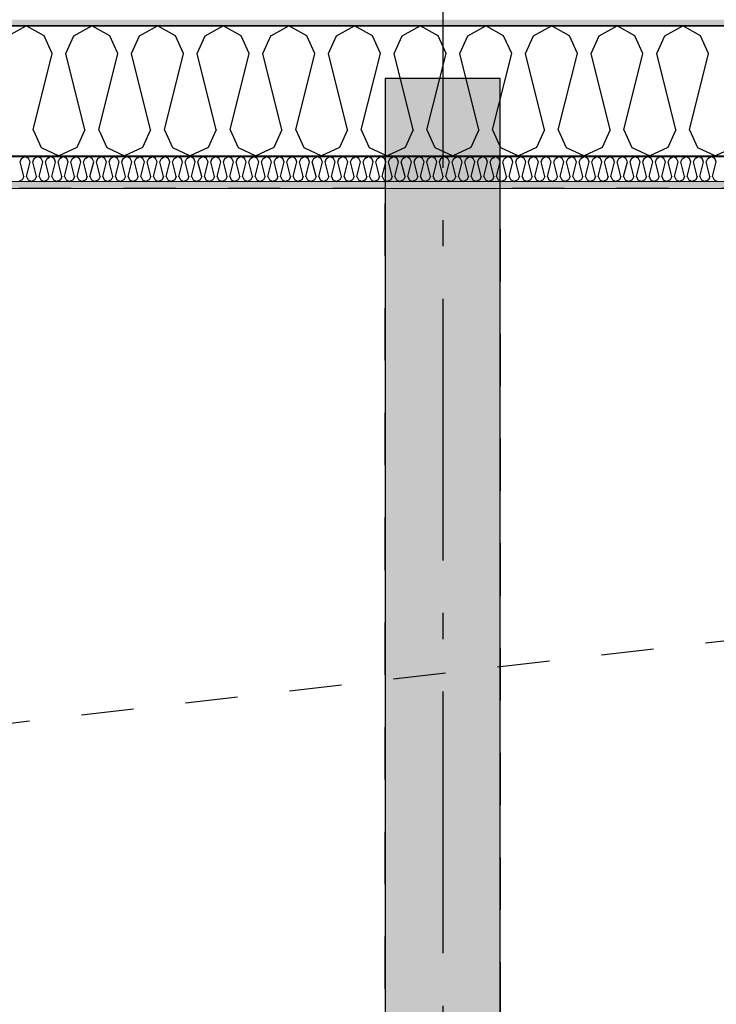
# Model space of a CAD drawing. Header units: millimetres. Extents: x -150 to 340869, y -1115 to 365939.
# Tile 162 of 193: x 316192 to 317524, y 352490 to 354370. Entities that reach past the tile are written whole.
import ezdxf
from ezdxf.enums import TextEntityAlignment as Align

# ---------------------------------------------------------------- set-up
doc = ezdxf.new("R2010")
doc.units = ezdxf.units.MM
doc.header["$LTSCALE"] = 0.5
doc.header["$MEASUREMENT"] = 0
for name, pattern in [('Akselinje', [1500, 1000, -200, 100, -200]), ('PLINE', [0]), ('Stipling', [400, 200, -200])]:
    doc.linetypes.add(name, pattern=pattern)
for name, color, linetype in [('0(Nye konstruksjoner)', 7, 'Continuous'), ('232- Ikke-bærende yttervegger (Skravur)(Nye konstruksjoner)', 7, 'Continuous'), ('232- Ikke-bærende yttervegger(Nye konstruksjoner)', 7, 'Continuous'), ('255- Gulvoverflate(Nye konstruksjoner)', 7, 'Continuous'), ('82-- Modullinjer(Nye konstruksjoner)', 7, 'Continuous'), ('842-M___1_50 Målsetting bygning(Nye konstruksjoner)', 7, 'Continuous'), ('862- M___Nettoareal(Nye konstruksjoner)', 7, 'Continuous'), ('862- M___Nettoareal(Polylinje)(Nye konstruksjoner)', 7, 'Continuous'), ('862- M___Nettoareal(Tekst)(Nye konstruksjoner)', 7, 'Continuous')]:
    doc.layers.add(name, color=color, linetype=linetype)
doc.layers.add('236- Innvendig kledning og overflate(Nye konstruksjoner)', color=7, linetype='Continuous', lineweight=0)
doc.styles.add('GENERATED_STYLE_1', font='txt')
doc.styles.add('GENERATED_STYLE_2', font='arial.ttf')
doc.styles.add('GENERATED_STYLE_4', font='arial.ttf')
doc.dimstyles.new('GENERATED_STYLE__3', dxfattribs={"dimtxt": 100, "dimasz": 95, "dimexe": 0.18, "dimexo": 0.0625, "dimgap": 0, "dimtad": 1, "dimdec": 0, "dimzin": 0, "dimdsep": 46, "dimtxsty": 'GENERATED_STYLE_2', "dimblk": 'ARROWHEAD_6', "dimblk1": 'ARROWHEAD_6', "dimblk2": 'ARROWHEAD_6', "dimcen": 0.09, "dimse1": 1, "dimse2": 1, "dimclrd": 256, "dimclre": 256, "dimclrt": 256, "dimadec": 1, "dimazin": 0, "dimtfac": 1, "dimtdec": 4, "dimtmove": 0, "dimatfit": 3, "dimfxl": 1, "dimtolj": 1, "dimtzin": 0, "dimarcsym": 0})
pattern_1 = [(0, (0, 0), (0, 43.30127), [0, -25]), (0, (12.5, 21.65), (0, 43.30127), [0, -25])]

# ---------------------------------------------------------------- blocks, each defined once
blk = doc.blocks.new('Ikke målbart areal__4', base_point=(322265.2, 352860.9))
at = {"layer": '862- M___Nettoareal(Polylinje)(Nye konstruksjoner)', "linetype": 'Stipling', "flags": 128}
blk.add_lwpolyline([(325033.1, 354047.8), (317110.9, 354047.8), (317110.9, 351613.4), (323792.6, 351613.4), (327720, 346207.8), (329689.5, 347638.8)], close=True, dxfattribs=at)
at = {"layer": '862- M___Nettoareal(Tekst)(Nye konstruksjoner)', "style": 'GENERATED_STYLE_1'}
for tag, p in [('DUMMY_861', (322813.1, 353049.1)), ('ROOM_NAME', (321717.3, 353006.5)), ('DUMMY_862', (321717.3, 352860.9))]:
    blk.add_attdef(tag, text='', height=100, dxfattribs=at).set_placement(p, align=Align.TOP_LEFT)
blk = doc.blocks.new('Ikke målbart areal__5', base_point=(311032.2, 353119.9))
at = {"layer": '862- M___Nettoareal(Polylinje)(Nye konstruksjoner)', "linetype": 'Stipling', "flags": 128}
blk.add_lwpolyline([(316890.9, 354047.8), (308760.9, 354047.8), (308760.9, 353103.4), (308760.9, 352171.8), (314484.9, 352171.8), (314484.9, 351613.4), (316890.9, 351613.4)], close=True, dxfattribs=at)
at = {"layer": '862- M___Nettoareal(Tekst)(Nye konstruksjoner)', "style": 'GENERATED_STYLE_1'}
for tag, p in [('DUMMY_861', (311580.1, 353308.2)), ('ROOM_NAME', (310484.3, 353265.5)), ('DUMMY_862', (310484.3, 353119.9))]:
    blk.add_attdef(tag, text='', height=100, dxfattribs=at).set_placement(p, align=Align.TOP_LEFT)
blk = doc.blocks.new('*X35')
at = {"layer": '232- Ikke-bærende yttervegger (Skravur)(Nye konstruksjoner)', "linetype": 'PLINE'}
for p, q in [((316193.3, 354098.6), (316196.2, 354105.1)), ((316196.2, 354105.1), (316202.9, 354108.8)), ((316209.5, 354105.1), (316202.9, 354108.8)), ((316212.5, 354098.6), (316209.5, 354105.1)), ((316217.6, 354098.6), (316220.5, 354105.1)), ((316220.5, 354105.1), (316227.2, 354108.8)), ((316233.8, 354105.1), (316227.2, 354108.8)), ((316236.7, 354098.6), (316233.8, 354105.1)), ((316241.8, 354098.6), (316244.8, 354105.1)), ((316244.8, 354105.1), (316251.4, 354108.8)), ((316258.1, 354105.1), (316251.4, 354108.8)), ((316261, 354098.6), (316258.1, 354105.1)), ((316266.1, 354098.6), (316269.1, 354105.1)), ((316269.1, 354105.1), (316275.7, 354108.8)), ((316282.3, 354105.1), (316275.7, 354108.8)), ((316285.3, 354098.6), (316282.3, 354105.1)), ((316290.4, 354098.6), (316293.4, 354105.1)), ((316293.4, 354105.1), (316300, 354108.8)), ((316306.6, 354105.1), (316300, 354108.8)), ((316309.6, 354098.6), (316306.6, 354105.1)), ((316314.7, 354098.6), (316317.6, 354105.1)), ((316317.6, 354105.1), (316324.3, 354108.8)), ((316330.9, 354105.1), (316324.3, 354108.8)), ((316333.9, 354098.6), (316330.9, 354105.1)), ((316339, 354098.6), (316341.9, 354105.1)), ((316341.9, 354105.1), (316348.6, 354108.8)), ((316355.2, 354105.1), (316348.6, 354108.8)), ((316358.1, 354098.6), (316355.2, 354105.1)), ((316363.2, 354098.6), (316366.2, 354105.1)), ((316366.2, 354105.1), (316372.8, 354108.8)), ((316379.5, 354105.1), (316372.8, 354108.8)), ((316382.4, 354098.6), (316379.5, 354105.1)), ((316387.5, 354098.6), (316390.5, 354105.1)), ((316390.5, 354105.1), (316397.1, 354108.8)), ((316403.8, 354105.1), (316397.1, 354108.8)), ((316406.7, 354098.6), (316403.8, 354105.1)), ((316411.8, 354098.6), (316414.8, 354105.1)), ((316414.8, 354105.1), (316421.4, 354108.8)), ((316428, 354105.1), (316421.4, 354108.8)), ((316431, 354098.6), (316428, 354105.1)), ((316436.1, 354098.6), (316439.1, 354105.1)), ((316439.1, 354105.1), (316445.7, 354108.8)), ((316452.3, 354105.1), (316445.7, 354108.8)), ((316455.3, 354098.6), (316452.3, 354105.1)), ((316460.4, 354098.6), (316463.3, 354105.1)), ((316463.3, 354105.1), (316470, 354108.8)), ((316476.6, 354105.1), (316470, 354108.8)), ((316479.6, 354098.6), (316476.6, 354105.1)), ((316484.7, 354098.6), (316487.6, 354105.1)), ((316487.6, 354105.1), (316494.2, 354108.8)), ((316500.9, 354105.1), (316494.2, 354108.8)), ((316503.8, 354098.6), (316500.9, 354105.1)), ((316508.9, 354098.6), (316511.9, 354105.1)), ((316511.9, 354105.1), (316518.5, 354108.8)), ((316525.2, 354105.1), (316518.5, 354108.8)), ((316528.1, 354098.6), (316525.2, 354105.1)), ((316533.2, 354098.6), (316536.2, 354105.1)), ((316536.2, 354105.1), (316542.8, 354108.8)), ((316549.4, 354105.1), (316542.8, 354108.8)), ((316552.4, 354098.6), (316549.4, 354105.1)), ((316557.5, 354098.6), (316560.5, 354105.1)), ((316560.5, 354105.1), (316567.1, 354108.8)), ((316573.7, 354105.1), (316567.1, 354108.8)), ((316576.7, 354098.6), (316573.7, 354105.1)), ((316581.8, 354098.6), (316584.7, 354105.1)), ((316584.7, 354105.1), (316591.4, 354108.8)), ((316598, 354105.1), (316591.4, 354108.8)), ((316601, 354098.6), (316598, 354105.1)), ((316606.1, 354098.6), (316609, 354105.1)), ((316609, 354105.1), (316615.7, 354108.8)), ((316622.3, 354105.1), (316615.7, 354108.8)), ((316625.2, 354098.6), (316622.3, 354105.1)), ((316630.3, 354098.6), (316633.3, 354105.1)), ((316633.3, 354105.1), (316639.9, 354108.8)), ((316646.6, 354105.1), (316639.9, 354108.8)), ((316649.5, 354098.6), (316646.6, 354105.1)), ((316654.6, 354098.6), (316657.6, 354105.1)), ((316657.6, 354105.1), (316664.2, 354108.8)), ((316670.8, 354105.1), (316664.2, 354108.8)), ((316673.8, 354098.6), (316670.8, 354105.1)), ((316678.9, 354098.6), (316681.9, 354105.1)), ((316681.9, 354105.1), (316688.5, 354108.8)), ((316695.1, 354105.1), (316688.5, 354108.8)), ((316698.1, 354098.6), (316695.1, 354105.1)), ((316703.2, 354098.6), (316706.1, 354105.1)), ((316706.1, 354105.1), (316712.8, 354108.8)), ((316719.4, 354105.1), (316712.8, 354108.8)), ((316722.4, 354098.6), (316719.4, 354105.1)), ((316727.5, 354098.6), (316730.4, 354105.1)), ((316730.4, 354105.1), (316737.1, 354108.8)), ((316743.7, 354105.1), (316737.1, 354108.8)), ((316746.6, 354098.6), (316743.7, 354105.1)), ((316751.7, 354098.6), (316754.7, 354105.1)), ((316754.7, 354105.1), (316761.3, 354108.8)), ((316768, 354105.1), (316761.3, 354108.8)), ((316770.9, 354098.6), (316768, 354105.1)), ((316776, 354098.6), (316779, 354105.1)), ((316779, 354105.1), (316785.6, 354108.8)), ((316792.3, 354105.1), (316785.6, 354108.8)), ((316795.2, 354098.6), (316792.3, 354105.1)), ((316800.3, 354098.6), (316803.3, 354105.1)), ((316803.3, 354105.1), (316809.9, 354108.8)), ((316816.5, 354105.1), (316809.9, 354108.8)), ((316819.5, 354098.6), (316816.5, 354105.1)), ((316824.6, 354098.6), (316827.6, 354105.1)), ((316827.6, 354105.1), (316834.2, 354108.8)), ((316840.8, 354105.1), (316834.2, 354108.8)), ((316843.8, 354098.6), (316840.8, 354105.1)), ((316848.9, 354098.6), (316851.8, 354105.1)), ((316851.8, 354105.1), (316858.5, 354108.8)), ((316865.1, 354105.1), (316858.5, 354108.8)), ((316868.1, 354098.6), (316865.1, 354105.1)), ((316873.2, 354098.6), (316876.1, 354105.1)), ((316876.1, 354105.1), (316882.7, 354108.8)), ((316889.4, 354105.1), (316882.7, 354108.8)), ((316892.3, 354098.6), (316889.4, 354105.1)), ((316897.4, 354098.6), (316900.4, 354105.1)), ((316900.4, 354105.1), (316907, 354108.8)), ((316913.7, 354105.1), (316907, 354108.8)), ((316916.6, 354098.6), (316913.7, 354105.1)), ((316921.7, 354098.6), (316924.7, 354105.1)), ((316924.7, 354105.1), (316931.3, 354108.8)), ((316937.9, 354105.1), (316931.3, 354108.8)), ((316940.9, 354098.6), (316937.9, 354105.1)), ((316946, 354098.6), (316949, 354105.1)), ((316949, 354105.1), (316955.6, 354108.8)), ((316962.2, 354105.1), (316955.6, 354108.8)), ((316965.2, 354098.6), (316962.2, 354105.1)), ((316970.3, 354098.6), (316973.2, 354105.1)), ((316973.2, 354105.1), (316979.9, 354108.8)), ((316986.5, 354105.1), (316979.9, 354108.8)), ((316989.5, 354098.6), (316986.5, 354105.1)), ((316994.6, 354098.6), (316997.5, 354105.1)), ((316997.5, 354105.1), (317004.2, 354108.8)), ((317010.8, 354105.1), (317004.2, 354108.8)), ((317013.7, 354098.6), (317010.8, 354105.1)), ((317018.8, 354098.6), (317021.8, 354105.1)), ((317021.8, 354105.1), (317028.4, 354108.8)), ((317035.1, 354105.1), (317028.4, 354108.8)), ((317038, 354098.6), (317035.1, 354105.1)), ((317043.1, 354098.6), (317046.1, 354105.1)), ((317046.1, 354105.1), (317052.7, 354108.8)), ((317059.3, 354105.1), (317052.7, 354108.8)), ((317062.3, 354098.6), (317059.3, 354105.1)), ((317067.4, 354098.6), (317070.4, 354105.1)), ((317070.4, 354105.1), (317077, 354108.8)), ((317083.6, 354105.1), (317077, 354108.8)), ((317086.6, 354098.6), (317083.6, 354105.1)), ((317091.7, 354098.6), (317094.6, 354105.1)), ((317094.6, 354105.1), (317101.3, 354108.8)), ((317107.9, 354105.1), (317101.3, 354108.8)), ((317110.9, 354098.6), (317107.9, 354105.1)), ((317116, 354098.6), (317118.9, 354105.1)), ((317118.9, 354105.1), (317125.6, 354108.8)), ((317132.2, 354105.1), (317125.6, 354108.8)), ((317135.1, 354098.6), (317132.2, 354105.1)), ((317140.3, 354098.6), (317143.2, 354105.1)), ((317143.2, 354105.1), (317149.8, 354108.8)), ((317156.5, 354105.1), (317149.8, 354108.8)), ((317159.4, 354098.6), (317156.5, 354105.1)), ((317164.5, 354098.6), (317167.5, 354105.1)), ((317167.5, 354105.1), (317174.1, 354108.8)), ((317180.8, 354105.1), (317174.1, 354108.8)), ((317183.7, 354098.6), (317180.8, 354105.1)), ((317188.8, 354098.6), (317191.8, 354105.1)), ((317191.8, 354105.1), (317198.4, 354108.8)), ((317205, 354105.1), (317198.4, 354108.8)), ((317208, 354098.6), (317205, 354105.1)), ((317213.1, 354098.6), (317216.1, 354105.1)), ((317216.1, 354105.1), (317222.7, 354108.8)), ((317229.3, 354105.1), (317222.7, 354108.8)), ((317232.3, 354098.6), (317229.3, 354105.1)), ((317237.4, 354098.6), (317240.3, 354105.1)), ((317240.3, 354105.1), (317247, 354108.8)), ((317253.6, 354105.1), (317247, 354108.8)), ((317256.6, 354098.6), (317253.6, 354105.1)), ((317261.7, 354098.6), (317264.6, 354105.1)), ((317264.6, 354105.1), (317271.2, 354108.8)), ((317277.9, 354105.1), (317271.2, 354108.8)), ((317280.8, 354098.6), (317277.9, 354105.1)), ((317285.9, 354098.6), (317288.9, 354105.1)), ((317288.9, 354105.1), (317295.5, 354108.8)), ((317302.2, 354105.1), (317295.5, 354108.8)), ((317305.1, 354098.6), (317302.2, 354105.1)), ((317310.2, 354098.6), (317313.2, 354105.1)), ((317313.2, 354105.1), (317319.8, 354108.8)), ((317326.4, 354105.1), (317319.8, 354108.8)), ((317329.4, 354098.6), (317326.4, 354105.1)), ((317334.5, 354098.6), (317337.5, 354105.1)), ((317337.5, 354105.1), (317344.1, 354108.8)), ((317350.7, 354105.1), (317344.1, 354108.8)), ((317353.7, 354098.6), (317350.7, 354105.1)), ((317358.8, 354098.6), (317361.7, 354105.1)), ((317361.7, 354105.1), (317368.4, 354108.8)), ((317375, 354105.1), (317368.4, 354108.8)), ((317378, 354098.6), (317375, 354105.1)), ((317383.1, 354098.6), (317386, 354105.1)), ((317386, 354105.1), (317392.7, 354108.8)), ((317399.3, 354105.1), (317392.7, 354108.8)), ((317402.2, 354098.6), (317399.3, 354105.1)), ((317407.3, 354098.6), (317410.3, 354105.1)), ((317410.3, 354105.1), (317416.9, 354108.8)), ((317423.6, 354105.1), (317416.9, 354108.8)), ((317426.5, 354098.6), (317423.6, 354105.1)), ((317431.6, 354098.6), (317434.6, 354105.1)), ((317434.6, 354105.1), (317441.2, 354108.8)), ((317447.8, 354105.1), (317441.2, 354108.8)), ((317450.8, 354098.6), (317447.8, 354105.1)), ((317455.9, 354098.6), (317458.9, 354105.1)), ((317458.9, 354105.1), (317465.5, 354108.8)), ((317472.1, 354105.1), (317465.5, 354108.8)), ((317475.1, 354098.6), (317472.1, 354105.1)), ((317480.2, 354098.6), (317483.1, 354105.1)), ((317483.1, 354105.1), (317489.8, 354108.8)), ((317496.4, 354105.1), (317489.8, 354108.8)), ((317499.4, 354098.6), (317496.4, 354105.1)), ((317504.5, 354098.6), (317507.4, 354105.1)), ((317507.4, 354105.1), (317514.1, 354108.8)), ((317520.7, 354105.1), (317514.1, 354108.8)), ((317523.6, 354098.6), (317520.7, 354105.1)), ((316200.3, 354070.5), (316193.3, 354098.6)), ((316205.4, 354070.5), (316212.5, 354098.6)), ((316224.6, 354070.5), (316217.6, 354098.6)), ((316229.7, 354070.5), (316236.7, 354098.6)), ((316248.9, 354070.5), (316241.8, 354098.6)), ((316254, 354070.5), (316261, 354098.6)), ((316273.2, 354070.5), (316266.1, 354098.6)), ((316278.3, 354070.5), (316285.3, 354098.6)), ((316297.4, 354070.5), (316290.4, 354098.6)), ((316302.5, 354070.5), (316309.6, 354098.6)), ((316321.7, 354070.5), (316314.7, 354098.6)), ((316326.8, 354070.5), (316333.9, 354098.6)), ((316346, 354070.5), (316339, 354098.6)), ((316351.1, 354070.5), (316358.1, 354098.6)), ((316370.3, 354070.5), (316363.2, 354098.6)), ((316375.4, 354070.5), (316382.4, 354098.6)), ((316394.6, 354070.5), (316387.5, 354098.6)), ((316399.7, 354070.5), (316406.7, 354098.6)), ((316418.9, 354070.5), (316411.8, 354098.6)), ((316424, 354070.5), (316431, 354098.6)), ((316443.1, 354070.5), (316436.1, 354098.6)), ((316448.2, 354070.5), (316455.3, 354098.6)), ((316467.4, 354070.5), (316460.4, 354098.6)), ((316472.5, 354070.5), (316479.6, 354098.6)), ((316491.7, 354070.5), (316484.7, 354098.6)), ((316496.8, 354070.5), (316503.8, 354098.6)), ((316516, 354070.5), (316508.9, 354098.6)), ((316521.1, 354070.5), (316528.1, 354098.6)), ((316540.3, 354070.5), (316533.2, 354098.6)), ((316545.4, 354070.5), (316552.4, 354098.6)), ((316564.5, 354070.5), (316557.5, 354098.6)), ((316569.6, 354070.5), (316576.7, 354098.6)), ((316588.8, 354070.5), (316581.8, 354098.6)), ((316593.9, 354070.5), (316601, 354098.6)), ((316613.1, 354070.5), (316606.1, 354098.6)), ((316618.2, 354070.5), (316625.2, 354098.6)), ((316637.4, 354070.5), (316630.3, 354098.6)), ((316642.5, 354070.5), (316649.5, 354098.6)), ((316661.7, 354070.5), (316654.6, 354098.6)), ((316666.8, 354070.5), (316673.8, 354098.6)), ((316685.9, 354070.5), (316678.9, 354098.6)), ((316691, 354070.5), (316698.1, 354098.6)), ((316710.2, 354070.5), (316703.2, 354098.6)), ((316715.3, 354070.5), (316722.4, 354098.6)), ((316734.5, 354070.5), (316727.5, 354098.6)), ((316739.6, 354070.5), (316746.6, 354098.6)), ((316758.8, 354070.5), (316751.7, 354098.6)), ((316763.9, 354070.5), (316770.9, 354098.6)), ((316783.1, 354070.5), (316776, 354098.6)), ((316788.2, 354070.5), (316795.2, 354098.6)), ((316807.4, 354070.5), (316800.3, 354098.6)), ((316812.5, 354070.5), (316819.5, 354098.6)), ((316831.6, 354070.5), (316824.6, 354098.6)), ((316836.7, 354070.5), (316843.8, 354098.6)), ((316855.9, 354070.5), (316848.9, 354098.6)), ((316861, 354070.5), (316868.1, 354098.6)), ((316880.2, 354070.5), (316873.2, 354098.6)), ((316885.3, 354070.5), (316892.3, 354098.6)), ((316904.5, 354070.5), (316897.4, 354098.6)), ((316909.6, 354070.5), (316916.6, 354098.6)), ((316928.8, 354070.5), (316921.7, 354098.6)), ((316933.9, 354070.5), (316940.9, 354098.6)), ((316953, 354070.5), (316946, 354098.6)), ((316958.1, 354070.5), (316965.2, 354098.6)), ((316977.3, 354070.5), (316970.3, 354098.6)), ((316982.4, 354070.5), (316989.5, 354098.6)), ((317001.6, 354070.5), (316994.6, 354098.6)), ((317006.7, 354070.5), (317013.7, 354098.6)), ((317025.9, 354070.5), (317018.8, 354098.6)), ((317031, 354070.5), (317038, 354098.6)), ((317050.2, 354070.5), (317043.1, 354098.6)), ((317055.3, 354070.5), (317062.3, 354098.6)), ((317074.4, 354070.5), (317067.4, 354098.6)), ((317079.5, 354070.5), (317086.6, 354098.6)), ((317098.7, 354070.5), (317091.7, 354098.6)), ((317103.8, 354070.5), (317110.9, 354098.6)), ((317123, 354070.5), (317116, 354098.6)), ((317128.1, 354070.5), (317135.1, 354098.6)), ((317147.3, 354070.5), (317140.3, 354098.6)), ((317152.4, 354070.5), (317159.4, 354098.6)), ((317171.6, 354070.5), (317164.5, 354098.6)), ((317176.7, 354070.5), (317183.7, 354098.6)), ((317195.9, 354070.5), (317188.8, 354098.6)), ((317201, 354070.5), (317208, 354098.6)), ((317220.1, 354070.5), (317213.1, 354098.6)), ((317225.2, 354070.5), (317232.3, 354098.6)), ((317244.4, 354070.5), (317237.4, 354098.6)), ((317249.5, 354070.5), (317256.6, 354098.6)), ((317268.7, 354070.5), (317261.7, 354098.6)), ((317273.8, 354070.5), (317280.8, 354098.6)), ((317293, 354070.5), (317285.9, 354098.6)), ((317298.1, 354070.5), (317305.1, 354098.6)), ((317317.3, 354070.5), (317310.2, 354098.6)), ((317322.4, 354070.5), (317329.4, 354098.6)), ((317341.5, 354070.5), (317334.5, 354098.6)), ((317346.6, 354070.5), (317353.7, 354098.6)), ((317365.8, 354070.5), (317358.8, 354098.6)), ((317370.9, 354070.5), (317378, 354098.6)), ((317390.1, 354070.5), (317383.1, 354098.6)), ((317395.2, 354070.5), (317402.2, 354098.6)), ((317414.4, 354070.5), (317407.3, 354098.6)), ((317419.5, 354070.5), (317426.5, 354098.6)), ((317438.7, 354070.5), (317431.6, 354098.6)), ((317443.8, 354070.5), (317450.8, 354098.6)), ((317462.9, 354070.5), (317455.9, 354098.6)), ((317468, 354070.5), (317475.1, 354098.6)), ((317487.2, 354070.5), (317480.2, 354098.6)), ((317492.3, 354070.5), (317499.4, 354098.6)), ((317511.5, 354070.5), (317504.5, 354098.6)), ((317516.6, 354070.5), (317523.6, 354098.6)), ((316200.3, 354070.5), (316197.4, 354064)), ((316205.4, 354070.5), (316208.4, 354064)), ((316224.6, 354070.5), (316221.6, 354064)), ((316229.7, 354070.5), (316232.7, 354064)), ((316248.9, 354070.5), (316245.9, 354064)), ((316254, 354070.5), (316256.9, 354064)), ((316273.2, 354070.5), (316270.2, 354064)), ((316278.3, 354070.5), (316281.2, 354064)), ((316297.4, 354070.5), (316294.5, 354064)), ((316302.5, 354070.5), (316305.5, 354064)), ((316321.7, 354070.5), (316318.8, 354064)), ((316326.8, 354070.5), (316329.8, 354064)), ((316346, 354070.5), (316343, 354064)), ((316351.1, 354070.5), (316354.1, 354064)), ((316370.3, 354070.5), (316367.3, 354064)), ((316375.4, 354070.5), (316378.3, 354064)), ((316394.6, 354070.5), (316391.6, 354064)), ((316399.7, 354070.5), (316402.6, 354064)), ((316418.9, 354070.5), (316415.9, 354064)), ((316424, 354070.5), (316426.9, 354064)), ((316443.1, 354070.5), (316440.2, 354064)), ((316448.2, 354070.5), (316451.2, 354064)), ((316467.4, 354070.5), (316464.5, 354064)), ((316472.5, 354070.5), (316475.5, 354064)), ((316491.7, 354070.5), (316488.7, 354064)), ((316496.8, 354070.5), (316499.8, 354064)), ((316516, 354070.5), (316513, 354064)), ((316521.1, 354070.5), (316524, 354064)), ((316540.3, 354070.5), (316537.3, 354064)), ((316545.4, 354070.5), (316548.3, 354064)), ((316564.5, 354070.5), (316561.6, 354064)), ((316569.6, 354070.5), (316572.6, 354064)), ((316588.8, 354070.5), (316585.9, 354064)), ((316593.9, 354070.5), (316596.9, 354064)), ((316613.1, 354070.5), (316610.1, 354064)), ((316618.2, 354070.5), (316621.2, 354064)), ((316637.4, 354070.5), (316634.4, 354064)), ((316642.5, 354070.5), (316645.4, 354064)), ((316661.7, 354070.5), (316658.7, 354064)), ((316666.8, 354070.5), (316669.7, 354064)), ((316685.9, 354070.5), (316683, 354064)), ((316691, 354070.5), (316694, 354064)), ((316710.2, 354070.5), (316707.3, 354064)), ((316715.3, 354070.5), (316718.3, 354064)), ((316734.5, 354070.5), (316731.5, 354064)), ((316739.6, 354070.5), (316742.6, 354064)), ((316758.8, 354070.5), (316755.8, 354064)), ((316763.9, 354070.5), (316766.8, 354064)), ((316783.1, 354070.5), (316780.1, 354064)), ((316788.2, 354070.5), (316791.1, 354064)), ((316807.4, 354070.5), (316804.4, 354064)), ((316812.5, 354070.5), (316815.4, 354064)), ((316831.6, 354070.5), (316828.7, 354064)), ((316836.7, 354070.5), (316839.7, 354064)), ((316855.9, 354070.5), (316853, 354064)), ((316861, 354070.5), (316864, 354064)), ((316880.2, 354070.5), (316877.2, 354064)), ((316885.3, 354070.5), (316888.3, 354064)), ((316904.5, 354070.5), (316901.5, 354064)), ((316909.6, 354070.5), (316912.5, 354064)), ((316928.8, 354070.5), (316925.8, 354064)), ((316933.9, 354070.5), (316936.8, 354064)), ((316953, 354070.5), (316950.1, 354064)), ((316958.1, 354070.5), (316961.1, 354064)), ((316977.3, 354070.5), (316974.4, 354064)), ((316982.4, 354070.5), (316985.4, 354064)), ((317001.6, 354070.5), (316998.6, 354064)), ((317006.7, 354070.5), (317009.7, 354064)), ((317025.9, 354070.5), (317022.9, 354064)), ((317031, 354070.5), (317033.9, 354064)), ((317050.2, 354070.5), (317047.2, 354064)), ((317055.3, 354070.5), (317058.2, 354064)), ((317074.4, 354070.5), (317071.5, 354064)), ((317079.5, 354070.5), (317082.5, 354064)), ((317098.7, 354070.5), (317095.8, 354064)), ((317103.8, 354070.5), (317106.8, 354064)), ((317123, 354070.5), (317120, 354064)), ((317128.1, 354070.5), (317131.1, 354064)), ((317147.3, 354070.5), (317144.3, 354064)), ((317152.4, 354070.5), (317155.3, 354064)), ((317171.6, 354070.5), (317168.6, 354064)), ((317176.7, 354070.5), (317179.6, 354064)), ((317195.9, 354070.5), (317192.9, 354064)), ((317201, 354070.5), (317203.9, 354064)), ((317220.1, 354070.5), (317217.2, 354064)), ((317225.2, 354070.5), (317228.2, 354064)), ((317244.4, 354070.5), (317241.5, 354064)), ((317249.5, 354070.5), (317252.5, 354064)), ((317268.7, 354070.5), (317265.7, 354064)), ((317273.8, 354070.5), (317276.8, 354064)), ((317293, 354070.5), (317290, 354064)), ((317298.1, 354070.5), (317301, 354064)), ((317317.3, 354070.5), (317314.3, 354064)), ((317322.4, 354070.5), (317325.3, 354064)), ((317341.5, 354070.5), (317338.6, 354064)), ((317346.6, 354070.5), (317349.6, 354064)), ((317365.8, 354070.5), (317362.9, 354064)), ((317370.9, 354070.5), (317373.9, 354064)), ((317390.1, 354070.5), (317387.1, 354064)), ((317395.2, 354070.5), (317398.2, 354064)), ((317414.4, 354070.5), (317411.4, 354064)), ((317419.5, 354070.5), (317422.4, 354064)), ((317438.7, 354070.5), (317435.7, 354064)), ((317443.8, 354070.5), (317446.7, 354064)), ((317462.9, 354070.5), (317460, 354064)), ((317468, 354070.5), (317471, 354064)), ((317487.2, 354070.5), (317484.3, 354064)), ((317492.3, 354070.5), (317495.3, 354064)), ((317511.5, 354070.5), (317508.5, 354064)), ((317516.6, 354070.5), (317519.6, 354064)), ((316197.4, 354064), (316190.7, 354060.8)), ((316208.4, 354064), (316215, 354060.8)), ((316221.6, 354064), (316215, 354060.8)), ((316232.7, 354064), (316239.3, 354060.8)), ((316245.9, 354064), (316239.3, 354060.8)), ((316256.9, 354064), (316263.6, 354060.8)), ((316270.2, 354064), (316263.6, 354060.8)), ((316281.2, 354064), (316287.9, 354060.8)), ((316294.5, 354064), (316287.9, 354060.8)), ((316305.5, 354064), (316312.1, 354060.8)), ((316318.8, 354064), (316312.1, 354060.8)), ((316329.8, 354064), (316336.4, 354060.8)), ((316343, 354064), (316336.4, 354060.8)), ((316354.1, 354064), (316360.7, 354060.8)), ((316367.3, 354064), (316360.7, 354060.8)), ((316378.3, 354064), (316385, 354060.8)), ((316391.6, 354064), (316385, 354060.8)), ((316402.6, 354064), (316409.3, 354060.8)), ((316415.9, 354064), (316409.3, 354060.8)), ((316426.9, 354064), (316433.5, 354060.8)), ((316440.2, 354064), (316433.5, 354060.8)), ((316451.2, 354064), (316457.8, 354060.8)), ((316464.5, 354064), (316457.8, 354060.8)), ((316475.5, 354064), (316482.1, 354060.8)), ((316488.7, 354064), (316482.1, 354060.8)), ((316499.8, 354064), (316506.4, 354060.8)), ((316513, 354064), (316506.4, 354060.8)), ((316524, 354064), (316530.7, 354060.8)), ((316537.3, 354064), (316530.7, 354060.8)), ((316548.3, 354064), (316554.9, 354060.8)), ((316561.6, 354064), (316554.9, 354060.8)), ((316572.6, 354064), (316579.2, 354060.8)), ((316585.9, 354064), (316579.2, 354060.8)), ((316596.9, 354064), (316603.5, 354060.8)), ((316610.1, 354064), (316603.5, 354060.8)), ((316621.2, 354064), (316627.8, 354060.8)), ((316634.4, 354064), (316627.8, 354060.8)), ((316645.4, 354064), (316652.1, 354060.8)), ((316658.7, 354064), (316652.1, 354060.8)), ((316669.7, 354064), (316676.4, 354060.8)), ((316683, 354064), (316676.4, 354060.8)), ((316694, 354064), (316700.6, 354060.8)), ((316707.3, 354064), (316700.6, 354060.8)), ((316718.3, 354064), (316724.9, 354060.8)), ((316731.5, 354064), (316724.9, 354060.8)), ((316742.6, 354064), (316749.2, 354060.8)), ((316755.8, 354064), (316749.2, 354060.8)), ((316766.8, 354064), (316773.5, 354060.8)), ((316780.1, 354064), (316773.5, 354060.8)), ((316791.1, 354064), (316797.8, 354060.8)), ((316804.4, 354064), (316797.8, 354060.8)), ((316815.4, 354064), (316822, 354060.8)), ((316828.7, 354064), (316822, 354060.8)), ((316839.7, 354064), (316846.3, 354060.8)), ((316853, 354064), (316846.3, 354060.8)), ((316864, 354064), (316870.6, 354060.8)), ((316877.2, 354064), (316870.6, 354060.8)), ((316888.3, 354064), (316894.9, 354060.8)), ((316901.5, 354064), (316894.9, 354060.8)), ((316912.5, 354064), (316919.2, 354060.8)), ((316925.8, 354064), (316919.2, 354060.8)), ((316936.8, 354064), (316943.4, 354060.8)), ((316950.1, 354064), (316943.4, 354060.8)), ((316961.1, 354064), (316967.7, 354060.8)), ((316974.4, 354064), (316967.7, 354060.8)), ((316985.4, 354064), (316992, 354060.8)), ((316998.6, 354064), (316992, 354060.8)), ((317009.7, 354064), (317016.3, 354060.8)), ((317022.9, 354064), (317016.3, 354060.8)), ((317033.9, 354064), (317040.6, 354060.8)), ((317047.2, 354064), (317040.6, 354060.8)), ((317058.2, 354064), (317064.9, 354060.8)), ((317071.5, 354064), (317064.9, 354060.8)), ((317082.5, 354064), (317089.1, 354060.8)), ((317095.8, 354064), (317089.1, 354060.8)), ((317106.8, 354064), (317113.4, 354060.8)), ((317120, 354064), (317113.4, 354060.8)), ((317131.1, 354064), (317137.7, 354060.8)), ((317144.3, 354064), (317137.7, 354060.8)), ((317155.3, 354064), (317162, 354060.8)), ((317168.6, 354064), (317162, 354060.8)), ((317179.6, 354064), (317186.3, 354060.8)), ((317192.9, 354064), (317186.3, 354060.8)), ((317203.9, 354064), (317210.5, 354060.8)), ((317217.2, 354064), (317210.5, 354060.8)), ((317228.2, 354064), (317234.8, 354060.8)), ((317241.5, 354064), (317234.8, 354060.8)), ((317252.5, 354064), (317259.1, 354060.8)), ((317265.7, 354064), (317259.1, 354060.8)), ((317276.8, 354064), (317283.4, 354060.8)), ((317290, 354064), (317283.4, 354060.8)), ((317301, 354064), (317307.7, 354060.8)), ((317314.3, 354064), (317307.7, 354060.8)), ((317325.3, 354064), (317331.9, 354060.8)), ((317338.6, 354064), (317331.9, 354060.8)), ((317349.6, 354064), (317356.2, 354060.8)), ((317362.9, 354064), (317356.2, 354060.8)), ((317373.9, 354064), (317380.5, 354060.8)), ((317387.1, 354064), (317380.5, 354060.8)), ((317398.2, 354064), (317404.8, 354060.8)), ((317411.4, 354064), (317404.8, 354060.8)), ((317422.4, 354064), (317429.1, 354060.8)), ((317435.7, 354064), (317429.1, 354060.8)), ((317446.7, 354064), (317453.4, 354060.8)), ((317460, 354064), (317453.4, 354060.8)), ((317471, 354064), (317477.6, 354060.8)), ((317484.3, 354064), (317477.6, 354060.8)), ((317495.3, 354064), (317501.9, 354060.8)), ((317508.5, 354064), (317501.9, 354060.8)), ((317519.6, 354064), (317526.2, 354060.8))]:
    blk.add_line(p, q, dxfattribs=at)
blk = doc.blocks.new('*X38')
at = {"layer": '232- Ikke-bærende yttervegger (Skravur)(Nye konstruksjoner)', "linetype": 'PLINE'}
for p, q in [((316170.6, 354338.7), (316204.9, 354357.8)), ((316239.2, 354338.7), (316204.9, 354357.8)), ((316296.1, 354338.7), (316330.3, 354357.8)), ((316364.6, 354338.7), (316330.3, 354357.8)), ((316421.5, 354338.7), (316455.8, 354357.8)), ((316490.1, 354338.7), (316455.8, 354357.8)), ((316547, 354338.7), (316581.3, 354357.8)), ((316615.5, 354338.7), (316581.3, 354357.8)), ((316672.4, 354338.7), (316706.7, 354357.8)), ((316741, 354338.7), (316706.7, 354357.8)), ((316797.9, 354338.7), (316832.2, 354357.8)), ((316866.4, 354338.7), (316832.2, 354357.8)), ((316923.4, 354338.7), (316957.6, 354357.8)), ((316991.9, 354338.7), (316957.6, 354357.8)), ((317048.8, 354338.7), (317083.1, 354357.8)), ((317117.3, 354338.7), (317083.1, 354357.8)), ((317174.3, 354338.7), (317208.5, 354357.8)), ((317242.8, 354338.7), (317208.5, 354357.8)), ((317299.7, 354338.7), (317334, 354357.8)), ((317368.2, 354338.7), (317334, 354357.8)), ((317425.2, 354338.7), (317459.4, 354357.8)), ((317493.7, 354338.7), (317459.4, 354357.8)), ((316254.4, 354305.1), (316239.2, 354338.7)), ((316280.8, 354305.1), (316296.1, 354338.7)), ((316379.9, 354305.1), (316364.6, 354338.7)), ((316406.3, 354305.1), (316421.5, 354338.7)), ((316505.3, 354305.1), (316490.1, 354338.7)), ((316531.7, 354305.1), (316547, 354338.7)), ((316630.8, 354305.1), (316615.5, 354338.7)), ((316657.2, 354305.1), (316672.4, 354338.7)), ((316756.3, 354305.1), (316741, 354338.7)), ((316782.6, 354305.1), (316797.9, 354338.7)), ((316881.7, 354305.1), (316866.4, 354338.7)), ((316908.1, 354305.1), (316923.4, 354338.7)), ((317007.2, 354305.1), (316991.9, 354338.7)), ((317033.5, 354305.1), (317048.8, 354338.7)), ((317132.6, 354305.1), (317117.3, 354338.7)), ((317159, 354305.1), (317174.3, 354338.7)), ((317258.1, 354305.1), (317242.8, 354338.7)), ((317284.4, 354305.1), (317299.7, 354338.7)), ((317383.5, 354305.1), (317368.2, 354338.7)), ((317409.9, 354305.1), (317425.2, 354338.7)), ((317509, 354305.1), (317493.7, 354338.7)), ((316218.1, 354159.6), (316254.4, 354305.1)), ((316317.2, 354159.6), (316280.8, 354305.1)), ((316343.5, 354159.6), (316379.9, 354305.1)), ((316442.6, 354159.6), (316406.3, 354305.1)), ((316469, 354159.6), (316505.3, 354305.1)), ((316568.1, 354159.6), (316531.7, 354305.1)), ((316594.4, 354159.6), (316630.8, 354305.1)), ((316693.5, 354159.6), (316657.2, 354305.1)), ((316719.9, 354159.6), (316756.3, 354305.1)), ((316819, 354159.6), (316782.6, 354305.1)), ((316845.3, 354159.6), (316881.7, 354305.1)), ((316944.4, 354159.6), (316908.1, 354305.1)), ((316970.8, 354159.6), (317007.2, 354305.1)), ((317069.9, 354159.6), (317033.5, 354305.1)), ((317096.2, 354159.6), (317132.6, 354305.1)), ((317195.3, 354159.6), (317159, 354305.1)), ((317221.7, 354159.6), (317258.1, 354305.1)), ((317320.8, 354159.6), (317284.4, 354305.1)), ((317347.2, 354159.6), (317383.5, 354305.1)), ((317446.2, 354159.6), (317409.9, 354305.1)), ((317472.6, 354159.6), (317509, 354305.1)), ((316218.1, 354159.6), (316233.4, 354126.1)), ((316317.2, 354159.6), (316301.9, 354126.1)), ((316343.5, 354159.6), (316358.8, 354126.1)), ((316442.6, 354159.6), (316427.3, 354126.1)), ((316469, 354159.6), (316484.3, 354126.1)), ((316568.1, 354159.6), (316552.8, 354126.1)), ((316594.4, 354159.6), (316609.7, 354126.1)), ((316693.5, 354159.6), (316678.2, 354126.1)), ((316719.9, 354159.6), (316735.2, 354126.1)), ((316819, 354159.6), (316803.7, 354126.1)), ((316845.3, 354159.6), (316860.6, 354126.1)), ((316944.4, 354159.6), (316929.1, 354126.1)), ((316970.8, 354159.6), (316986.1, 354126.1)), ((317069.9, 354159.6), (317054.6, 354126.1)), ((317096.2, 354159.6), (317111.5, 354126.1)), ((317195.3, 354159.6), (317180.1, 354126.1)), ((317221.7, 354159.6), (317237, 354126.1)), ((317320.8, 354159.6), (317305.5, 354126.1)), ((317347.2, 354159.6), (317362.4, 354126.1)), ((317446.2, 354159.6), (317431, 354126.1)), ((317472.6, 354159.6), (317487.9, 354126.1)), ((316233.4, 354126.1), (316267.6, 354109.8)), ((316301.9, 354126.1), (316267.6, 354109.8)), ((316358.8, 354126.1), (316393.1, 354109.8)), ((316427.3, 354126.1), (316393.1, 354109.8)), ((316484.3, 354126.1), (316518.5, 354109.8)), ((316552.8, 354126.1), (316518.5, 354109.8)), ((316609.7, 354126.1), (316644, 354109.8)), ((316678.2, 354126.1), (316644, 354109.8)), ((316735.2, 354126.1), (316769.4, 354109.8)), ((316803.7, 354126.1), (316769.4, 354109.8)), ((316860.6, 354126.1), (316894.9, 354109.8)), ((316929.1, 354126.1), (316894.9, 354109.8)), ((316986.1, 354126.1), (317020.3, 354109.8)), ((317054.6, 354126.1), (317020.3, 354109.8)), ((317111.5, 354126.1), (317145.8, 354109.8)), ((317180.1, 354126.1), (317145.8, 354109.8)), ((317237, 354126.1), (317271.2, 354109.8)), ((317305.5, 354126.1), (317271.2, 354109.8)), ((317362.4, 354126.1), (317396.7, 354109.8)), ((317431, 354126.1), (317396.7, 354109.8)), ((317487.9, 354126.1), (317522.2, 354109.8)), ((317556.4, 354126.1), (317522.2, 354109.8))]:
    blk.add_line(p, q, dxfattribs=at)
blk = doc.blocks.new('Standard grid marker[24]', base_point=(317000.9, 363787.1))
at = {"layer": '82-- Modullinjer(Nye konstruksjoner)', "linetype": 'Akselinje'}
blk.add_line((317000.9, 363587.1), (317000.9, 339987.1), dxfattribs=at)
at = {"layer": '82-- Modullinjer(Nye konstruksjoner)', "style": 'GENERATED_STYLE_4'}
for tag, p in [('AC_MarkerText_1_0', (317000.9, 363965.8)), ('AC_MarkerText_1_1', (317000.9, 339715.8))]:
    blk.add_attdef(tag, text='', height=100, rotation=360, dxfattribs=at).set_placement(p, align=Align.TOP_CENTER)
blk = doc.blocks.new('Standard grid marker[29]', base_point=(306234.8, 354357.8))
at = {"layer": '82-- Modullinjer(Nye konstruksjoner)', "linetype": 'Akselinje'}
blk.add_line((306434.8, 354357.8), (320034.8, 354357.8), dxfattribs=at)
at = {"layer": '82-- Modullinjer(Nye konstruksjoner)', "style": 'GENERATED_STYLE_4'}
blk.add_attdef('AC_MarkerText_1', text='', height=100, dxfattribs=at).set_placement((306109.8, 354411), align=Align.TOP_CENTER)
blk = doc.blocks.new('*D148')
at = {"layer": '842-M___1_50 Målsetting bygning(Nye konstruksjoner)', "linetype": 'PLINE'}
for p, q in [((309207.5, 354159.8), (309307.5, 354059.8)), ((309351.3, 354109.8), (309163.8, 354109.8)), ((309257.5, 352158.8), (309257.5, 354109.8)), ((309207.5, 352208.8), (309307.5, 352108.8)), ((309351.3, 352158.8), (309163.8, 352158.8))]:
    blk.add_line(p, q, dxfattribs=at)
at = {"layer": '842-M___1_50 Målsetting bygning(Nye konstruksjoner)', "insert": (309237.5, 352962.7), "char_height": 100, "attachment_point": 7, "rotation": 90, "style": 'GENERATED_STYLE_2'}
blk.add_mtext('\\A1;{\\pql;\\fArial|b0|i0|c0|p0;\\W1.000000;1\xa0951}', dxfattribs=at)
blk = doc.blocks.new('ARROWHEAD_6')
at = {"linetype": 'Continuous'}
for p, q in [((-0.5, -0.5), (0.5, 0.5)), ((0, 0), (-1, 0))]:
    blk.add_line(p, q, dxfattribs=at)
blk = doc.blocks.new('*D149')
at = {"layer": '842-M___1_50 Målsetting bygning(Nye konstruksjoner)', "linetype": 'PLINE'}
for p, q in [((309257.5, 354357.8), (309257.5, 354432.8)), ((309307.5, 354307.8), (309207.5, 354407.8)), ((309351.3, 354357.8), (309163.8, 354357.8)), ((309257.5, 354109.8), (309257.5, 354357.8)), ((309207.5, 354159.8), (309307.5, 354059.8)), ((309351.3, 354109.8), (309163.8, 354109.8))]:
    blk.add_line(p, q, dxfattribs=at)
at = {"layer": '842-M___1_50 Målsetting bygning(Nye konstruksjoner)', "insert": (309097.5, 354119.4), "char_height": 100, "attachment_point": 7, "rotation": 90, "style": 'GENERATED_STYLE_2'}
blk.add_mtext('\\A1;{\\pql;\\fArial|b0|i0|c0|p0;\\W1.000000;248}', dxfattribs=at)

msp = doc.modelspace()

# ---------------------------------------------------------------- hatches: boundary and pattern name
at = {"layer": '232- Ikke-bærende yttervegger (Skravur)(Nye konstruksjoner)', "linetype": 'Continuous'}
h = msp.add_hatch(dxfattribs=at)
h.set_pattern_fill('Prikker_tett', color=256, style=0, pattern_type=2)
h.set_pattern_definition(pattern_1)
h.paths.add_polyline_path([(308450.9, 354357.8), (325191, 354357.8), (325182.3, 354369.8), (308450.9, 354369.8)])
h = msp.add_hatch(dxfattribs=at)
h.set_pattern_fill('Betong_strukturell', color=256, style=0, pattern_type=2)
h.set_pattern_definition([(270, (0, 0), (311.76916, 0), [30, -150.00001]), (270, (155.9, -90), (311.76916, 0), [30, -150.00001]), (330, (0, 0), (155.88458, 270.00001), [30, -150.00001]), (330, (-3e-14, -180), (155.88458, 270.00001), [30, -150.00001]), (30, (-6e-15, -30), (-155.88458, 270.00001), [30, -150.00001]), (30, (-4e-14, -210), (-155.88458, 270.00001), [30, -150.00001]), (270, (30, -6e-15), (60.0000024, 0), [0, -60.000002, 0, -90.000004]), (315, (30, -30), (42.4264086, 42.4264086), [0, -45.000002, 0, -75.000003])])
h.paths.add_polyline_path([(316890.9, 354257.8), (316890.9, 349227.8), (317110.9, 349227.8), (317110.9, 354257.8)])
msp.add_hatch(color=256, dxfattribs=at).paths.add_polyline_path([(308699.9, 354108.8), (325064.1, 354108.8), (325063.4, 354109.8), (308699.9, 354109.8)])
h = msp.add_hatch(dxfattribs=at)
h.set_pattern_fill('Prikker_tett', color=256, style=0, pattern_type=2)
h.set_pattern_definition(pattern_1)
h.paths.add_polyline_path([(308760.9, 354047.8), (325033.1, 354047.8), (325023.6, 354060.8), (308760.9, 354060.8)])

# ---------------------------------------------------------------- linework, layer by layer
at = {"layer": '0(Nye konstruksjoner)', "linetype": 'Stipling'}
msp.add_lwpolyline([(308760.9, 352171.8), (325033.1, 354047.8), (327720, 346207.8)], dxfattribs=at)
at = {"layer": '232- Ikke-bærende yttervegger(Nye konstruksjoner)', "linetype": 'PLINE'}
for p, q in [((324884.5, 354357.8), (308698.9, 354357.8)), ((308698.9, 354109.8), (325064.6, 354109.8)), ((308699.9, 354108.8), (325064.1, 354108.8))]:
    msp.add_line(p, q, dxfattribs=at)
at = {"layer": '232- Ikke-bærende yttervegger(Nye konstruksjoner)', "linetype": 'PLINE', "flags": 128}
for points in [[(316890.9, 354257.8), (316890.9, 349447.8)], [(317110.9, 354257.8), (316890.9, 354257.8)], [(317110.9, 349227.8), (317110.9, 354257.8)]]:
    msp.add_lwpolyline(points, dxfattribs=at)
at = {"layer": '236- Innvendig kledning og overflate(Nye konstruksjoner)', "linetype": 'PLINE'}
msp.add_line((308747.9, 354060.8), (325039.7, 354060.8), dxfattribs=at)
at = {"layer": '236- Innvendig kledning og overflate(Nye konstruksjoner)', "linetype": 'PLINE', "flags": 128}
msp.add_lwpolyline([(308760.9, 354047.8), (325033.1, 354047.8)], dxfattribs=at)
at = {"layer": '255- Gulvoverflate(Nye konstruksjoner)', "linetype": 'PLINE', "flags": 128}
msp.add_lwpolyline([(308450.9, 354357.8), (312050.9, 354357.8), (325191, 354357.8), (332914.5, 343727.4), (335030.5, 340814.9), (326196.1, 334396.3), (323365.9, 338291.7), (321018.9, 341522.1), (319627, 343437.8), (314670.9, 343437.8), (308450.9, 343437.8), (308450.9, 349447.8), (312260.9, 349447.8), (312260.9, 352047.8), (308450.9, 352047.8)], close=True, dxfattribs=at)
msp.add_lwpolyline([(308450.9, 354357.8), (312050.9, 354357.8), (325191, 354357.8), (332914.5, 343727.4), (335030.5, 340814.9), (326196.1, 334396.3), (323365.9, 338291.7), (321018.9, 341522.1), (319627, 343437.8), (314670.9, 343437.8), (308450.9, 343437.8), (308450.9, 349447.8), (312260.9, 349447.8), (312260.9, 352047.8), (308450.9, 352047.8)], close=True, dxfattribs=at)

# ---------------------------------------------------------------- block references
at = {"layer": '232- Ikke-bærende yttervegger(Nye konstruksjoner)'}
for name in ['*X38', '*X35']:
    msp.add_blockref(name, (0, 0), dxfattribs=at)
at = {"layer": '82-- Modullinjer(Nye konstruksjoner)', "linetype": 'PLINE'}
for name, p in [('Standard grid marker[24]', (317000.9, 363787.1)), ('Standard grid marker[29]', (306234.8, 354357.8))]:
    msp.add_blockref(name, p, dxfattribs=at)
at = {"layer": '862- M___Nettoareal(Nye konstruksjoner)', "linetype": 'Continuous'}
for name, p in [('Ikke målbart areal__5', (311032.2, 353119.9)), ('Ikke målbart areal__4', (322265.2, 352860.9))]:
    msp.add_blockref(name, p, dxfattribs=at)

# ---------------------------------------------------------------- dimensions: what is measured, and where the dimension line sits
at = {"layer": '842-M___1_50 Målsetting bygning(Nye konstruksjoner)', "linetype": 'Continuous'}
for base, p1, p2, picture, middle in [((309257.5, 354357.8), (316881.8, 354109.8), (316821, 354357.8), '*D149', (309047.5, 354233.6)), ((309257.5, 354109.8), (311609.9, 352158.8), (316881.8, 354109.8), '*D148', (309187.5, 353134.3))]:
    dim = msp.add_linear_dim(base=base, p1=p1, p2=p2, angle=90, dimstyle='GENERATED_STYLE__3', dxfattribs=at)
    dim.commit()
    dim.dimension.update_dxf_attribs({"geometry": picture, "text_midpoint": middle, "dimtype": 160, "text_rotation": 90})

doc.saveas('drawing.dxf')
